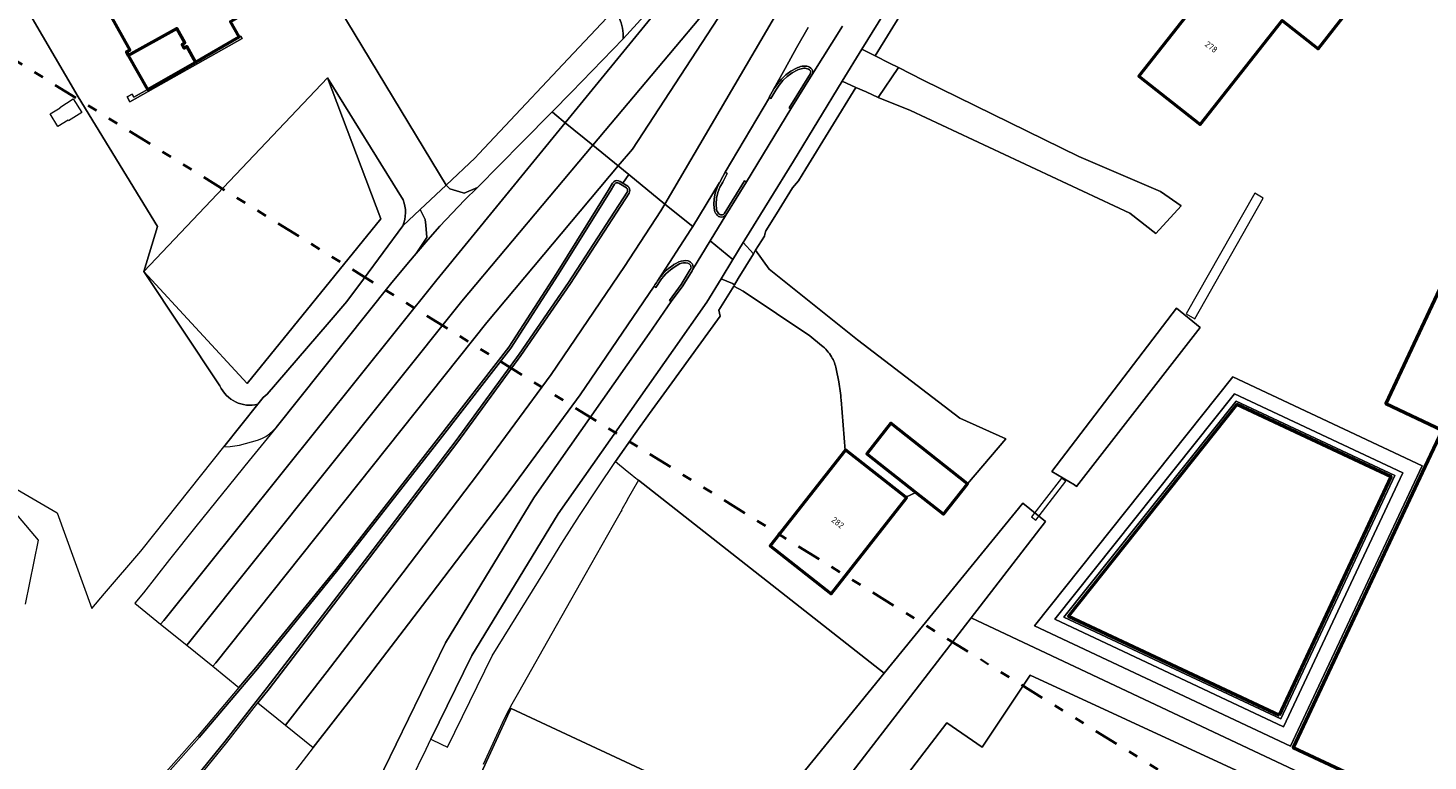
# Model space of a CAD drawing. Header units: metres. Extents: x 113441 to 115918, y 474822 to 477887.
# Tile 9 of 145: x 114650 to 114794, y 475047 to 475122. Entities that reach past the tile are written whole.
import ezdxf
from ezdxf.enums import TextEntityAlignment as Align

# ---------------------------------------------------------------- set-up
doc = ezdxf.new("R2010")
doc.units = ezdxf.units.M
doc.linetypes.add('AL-TEKENBLADGRENS', pattern=[11.5, 2.5, -1.5, 1, -1.5, 1, -1.5, 2.5])
for name, color, linetype, lineweight in [('B-WE-GR-GRAS-GV', 252, 'Continuous', 13), ('B-WE-IE-TERREINAFSCHEIDING_KUNSTMATIG_MUUR-GV', 252, 'Continuous', 18), ('B-WE-KW-KUNSTWERK_DUIKER-GV', 252, 'Continuous', 18), ('B-WE-OG-BEBOUWING-GV', 7, 'Continuous', 50), ('B-WE-OG-BEBOUWING-T18', 7, 'Continuous', 50), ('B-WE-OG-BEBOUWING_BASSIN-GV', 7, 'Continuous', 50), ('B-WE-OG-BEBOUWING_LUIFEL-GV', 7, 'Continuous', 50), ('B-WE-OG-TERREIN_ERF-GV', 252, 'Continuous', 18), ('B-WE-OG-WATER-GV', 252, 'Continuous', 18), ('B-WE-OG-WEG-GV', 252, 'Continuous', 18), ('B-WE-VH-VERHARDING_ASFALT-GV', 252, 'Continuous', 18), ('B-WE-VH-VERHARDING_BETON-GV', 252, 'Continuous', 18), ('B-WE-VH-VERHARDING_BETONSTRAATSTEEN-GV', 252, 'Continuous', 18), ('B-WE-VH-VERHARDING_GESLOTEN-GV', 252, 'Continuous', 18), ('B-WE-VH-VERHARDING_TEGEL-GV', 252, 'Continuous', 18), ('X-XX-AL-TEKENBLADGRENS-G', 252, 'AL-TEKENBLADGRENS', 35)]:
    doc.layers.add(name, color=color, linetype=linetype, lineweight=lineweight)
doc.styles.add('NLCS-ISO-ANNOTATIEF-T18', font='NLCS-ISO.ttf', dxfattribs={"height": 1.8})

msp = doc.modelspace()

# ---------------------------------------------------------------- linework, layer by layer
at = {"layer": 'B-WE-GR-GRAS-GV'}
for points in [[(114654.94, 475115.188), (114635.006, 475149.2)], [(114688.355, 475104.581), (114680.567, 475117.124), (114686.055, 475102.614), (114672.31, 475085.675), (114661.671, 475097.223), (114669.516, 475085.463)], [(114669.516, 475085.463), (114661.671, 475097.223), (114663.095, 475101.829), (114654.94, 475115.188)], [(114673.419, 475083.569), (114673.971, 475084.261), (114674.376, 475084.608), (114680.538, 475091.77), (114682.57, 475094.131), (114684.278, 475096.435), (114688.323, 475101.889)], [(114649.521, 475062.987), (114650.851, 475069.591), (114644.252, 475077.333), (114652.784, 475072.374), (114656.335, 475062.566), (114657.644, 475064.096), (114661.373, 475068.455), (114662.851, 475070.309), (114669.918, 475079.176), (114673.419, 475083.569)]]:
    msp.add_lwpolyline(points, dxfattribs=at)
for points in [[(114686.055, 475102.614), (114680.567, 475117.124), (114661.671, 475097.223), (114672.31, 475085.675)], [(114653.079, 475114.048), (114653.053, 475114.09), (114654.424, 475114.957), (114655.305, 475113.564), (114653.934, 475112.697), (114653.894, 475112.76), (114652.831, 475112.126), (114652.06, 475113.438)]]:
    msp.add_lwpolyline(points, close=True, dxfattribs=at)
for points in [[(114688.323, 475101.889, 0.1947858), (114688.355, 475104.581)], [(114673.419, 475083.569, -0.3696061), (114669.516, 475085.463)], [(114669.516, 475085.463, 0.3696061), (114673.419, 475083.569)]]:
    msp.add_lwpolyline(points, format="xyb", dxfattribs=at)
at = {"layer": 'B-WE-IE-TERREINAFSCHEIDING_KUNSTMATIG_MUUR-GV'}
msp.add_lwpolyline([(114671.5, 475121.332), (114667.004, 475118.728), (114662.051, 475115.93), (114660.655, 475115.148), (114660.479, 475115.462), (114659.973, 475115.178), (114660.262, 475114.663), (114671.79, 475121.185), (114671.657, 475121.42)], close=True, dxfattribs=at)
at = {"layer": 'B-WE-KW-KUNSTWERK_DUIKER-GV'}
for points in [[(114776.843, 475104.756), (114775.973, 475105.25), (114768.92, 475092.847), (114769.79, 475092.353)], [(114756.514, 475075.632), (114756.078, 475075.968), (114753.002, 475071.968), (114753.438, 475071.632)]]:
    msp.add_lwpolyline(points, close=True, dxfattribs=at)
at = {"layer": 'B-WE-OG-BEBOUWING-GV'}
for points in [[(114660.091, 475119.428), (114665.065, 475122.215), (114665.909, 475120.716), (114665.639, 475120.564), (114665.849, 475120.189), (114666.102, 475120.331), (114667.004, 475118.728), (114671.5, 475121.332), (114670.595, 475122.934), (114673.712, 475124.695), (114668.651, 475133.651), (114664.633, 475140.739), (114656.711, 475136.312), (114656.89, 475135.948), (114657.195, 475136.098), (114661.84, 475127.879), (114656.895, 475125.083), (114657.101, 475124.726), (114657.456, 475124.951), (114660.249, 475119.987), (114659.889, 475119.793)], [(114778.23, 475127.699), (114776.74, 475125.808), (114776.19, 475125.103), (114776.836, 475124.599), (114776.233, 475123.826), (114771.872, 475127.242), (114764.042, 475117.304), (114770.365, 475112.322), (114778.801, 475123.028), (114782.493, 475120.119), (114785.098, 475123.426), (114778.797, 475128.415)], [(114847.332, 475100.865), (114806.522, 475120.017), (114789.444, 475083.626), (114795.238, 475080.908), (114793.455, 475077.106), (114779.928, 475048.271), (114814.403, 475032.099), (114816.087, 475035.616)], [(114741.11, 475074.466), (114743.932, 475072.238), (114746.414, 475075.388), (114738.542, 475081.602), (114736.06, 475078.452)], [(114740.067, 475073.995), (114733.872, 475078.875), (114733.815, 475078.803), (114726.101, 475068.99), (114732.38, 475064.044), (114740.151, 475073.929)]]:
    msp.add_lwpolyline(points, close=True, dxfattribs=at)
at = {"layer": 'B-WE-OG-BEBOUWING_BASSIN-GV'}
msp.add_lwpolyline([(114778.507, 475051.589), (114789.992, 475076.08), (114774.136, 475083.518), (114756.804, 475061.771)], close=True, dxfattribs=at)
at = {"layer": 'B-WE-OG-BEBOUWING_LUIFEL-GV'}
msp.add_lwpolyline([(114660.091, 475119.428), (114662.051, 475115.93), (114667.004, 475118.728), (114666.102, 475120.331), (114665.849, 475120.189), (114665.639, 475120.564), (114665.909, 475120.716), (114665.065, 475122.215)], close=True, dxfattribs=at)
at = {"layer": 'B-WE-OG-TERREIN_ERF-GV'}
for points in [[(114651.671, 475175.239), (114653.23, 475172.411), (114659.172, 475161.628), (114692.79, 475106.098), (114695.777, 475108.914), (114696.143, 475109.303), (114698.323, 475111.619), (114705.339, 475119.073), (114709.329, 475123.312), (114709.294, 475124.452), (114709.275, 475125.054), (114705.406, 475131.396), (114702.411, 475136.093), (114697.665, 475143.841), (114699.313, 475146.032)], [(114659.172, 475161.628), (114653.23, 475172.411), (114648.997, 475170.069), (114650.346, 475169.495), (114654.905, 475161.701), (114634.352, 475150.315), (114635.006, 475149.2), (114654.94, 475115.188), (114663.095, 475101.829), (114661.671, 475097.223), (114680.567, 475117.124), (114688.355, 475104.581)], [(114688.323, 475101.889), (114690.11, 475103.573), (114692.79, 475106.098), (114659.172, 475161.628)], [(114743.543, 475130.154), (114736.902, 475119.39), (114738.405, 475118.634), (114739.309, 475118.179), (114741.851, 475116.902), (114757.884, 475109.032), (114766.26, 475105.421), (114768.412, 475103.961), (114765.799, 475101.118), (114763.11, 475103.192), (114740.544, 475113.759), (114737.224, 475115.113), (114735.979, 475115.672), (114734.919, 475116.148), (114729.795, 475107.768), (114729.029, 475106.53), (114728.43, 475105.827), (114726.764, 475103.133), (114725.684, 475101.387), (114725.578, 475101.041), (114725.519, 475100.852), (114724.62, 475099.397), (114726.026, 475097.433), (114735.086, 475090.181), (114745.63, 475082.12), (114750.362, 475079.995), (114746.414, 475075.388), (114743.932, 475072.238), (114741.11, 475074.466), (114740.067, 475073.995), (114740.151, 475073.929), (114732.38, 475064.044), (114726.101, 475068.99), (114733.815, 475078.803), (114733.407, 475083.995)], [(114785.098, 475123.426), (114782.493, 475120.119), (114778.801, 475123.028), (114770.365, 475112.322), (114764.042, 475117.304), (114771.872, 475127.242)], [(114670.595, 475122.934), (114671.5, 475121.332), (114671.657, 475121.42), (114671.79, 475121.185), (114660.262, 475114.663), (114659.973, 475115.178), (114660.479, 475115.462), (114660.655, 475115.148), (114662.051, 475115.93), (114667.004, 475118.728), (114666.102, 475120.331), (114665.849, 475120.189), (114665.639, 475120.564), (114665.909, 475120.716), (114665.065, 475122.215), (114660.091, 475119.428), (114659.889, 475119.793), (114660.249, 475119.987), (114657.456, 475124.951)], [(114814.403, 475032.099), (114779.928, 475048.271), (114793.455, 475077.106), (114795.238, 475080.908), (114789.444, 475083.626), (114806.522, 475120.017)], [(114733.407, 475083.995), (114733.815, 475078.803), (114733.872, 475078.875), (114740.067, 475073.995), (114741.11, 475074.466), (114736.06, 475078.452), (114738.542, 475081.602), (114746.414, 475075.388), (114750.362, 475079.995), (114745.63, 475082.12), (114735.086, 475090.181), (114726.026, 475097.433), (114724.62, 475099.397), (114724.401, 475099.04), (114722.835, 475096.479), (114722.445, 475095.84)], [(114722.445, 475095.84), (114722.369, 475095.716), (114723.336, 475095.18), (114730.21, 475090.61), (114731.396, 475089.613)], [(114731.396, 475089.613), (114730.21, 475090.61), (114723.336, 475095.18), (114722.369, 475095.716), (114720.847, 475093.227), (114720.978, 475092.631), (114715.723, 475085.384), (114713.705, 475082.601), (114712.219, 475080.551), (114710.204, 475077.662)], [(114733.18, 475085.86), (114732.914, 475087.188)], [(114732.914, 475087.188), (114733.18, 475085.86)], [(114710.204, 475077.662), (114710.205, 475077.661), (114711.42, 475076.675), (114711.889, 475076.293), (114712.135, 475076.094), (114712.573, 475075.738), (114737.852, 475055.902), (114752.092, 475073.387), (114754.438, 475071.509), (114746.784, 475061.589), (114783.559, 475044.279)], [(114726.017, 475041.369), (114737.852, 475055.902), (114712.573, 475075.738), (114711.422, 475073.711), (114711.414, 475073.697), (114710.898, 475072.787), (114710.835, 475072.676), (114710.86, 475072.669), (114710.805, 475072.573), (114709.982, 475071.12), (114707.061, 475065.968), (114704.698, 475061.8), (114704.105, 475060.754), (114700.235, 475053.928), (114699.547, 475052.714), (114699.243, 475052.14), (114698.741, 475051.194), (114697.97, 475049.496), (114696.605, 475046.493)], [(114783.559, 475044.279), (114746.784, 475061.589), (114729.574, 475039.284)], [(114735.173, 475038.905), (114744.28, 475050.779), (114747.925, 475048.28), (114752.864, 475055.694), (114782.502, 475042.007)], [(114710.927, 475015.067), (114700.813, 475019.906), (114697.036, 475012.163), (114681.495, 475019.4), (114695.179, 475042.998), (114699.295, 475051.956), (114699.469, 475052.265), (114717.938, 475043.68), (114727.31, 475037.772)]]:
    msp.add_lwpolyline(points, dxfattribs=at)
for points in [[(114739.309, 475118.179), (114737.224, 475115.113), (114740.544, 475113.759), (114763.11, 475103.192), (114765.799, 475101.118), (114768.412, 475103.961), (114766.26, 475105.421), (114757.884, 475109.032), (114741.851, 475116.902)], [(114757.407, 475075.256), (114755.1, 475076.64), (114767.913, 475093.431), (114770.352, 475091.467), (114757.642, 475075.115)], [(114753.312, 475060.758), (114773.719, 475086.365), (114793.184, 475077.234), (114779.657, 475048.398)]]:
    msp.add_lwpolyline(points, close=True, dxfattribs=at)
for points in [[(114688.355, 475104.581, -0.1947858), (114688.323, 475101.889)], [(114732.42, 475088.45, 0.0910024), (114731.396, 475089.613)], [(114731.396, 475089.613, -0.0910024), (114732.42, 475088.45)], [(114732.914, 475087.188, 0.0841301), (114732.42, 475088.45)], [(114732.42, 475088.45, -0.0841301), (114732.914, 475087.188)], [(114733.407, 475083.995, 0.0347939), (114733.18, 475085.86)], [(114733.18, 475085.86, -0.0347939), (114733.407, 475083.995)]]:
    msp.add_lwpolyline(points, format="xyb", dxfattribs=at)
at = {"layer": 'B-WE-OG-WATER-GV'}
for points in [[(114770.352, 475091.467), (114767.913, 475093.431), (114755.1, 475076.64), (114757.407, 475075.256), (114757.642, 475075.115)], [(114726.017, 475041.369), (114729.244, 475038.856), (114729.574, 475039.284), (114746.784, 475061.589), (114754.438, 475071.509), (114752.092, 475073.387), (114737.852, 475055.902)]]:
    msp.add_lwpolyline(points, close=True, dxfattribs=at)
at = {"layer": 'B-WE-OG-WEG-GV'}
for points in [[(114735.557, 475120.067), (114736.902, 475119.39), (114743.543, 475130.154), (114745.739, 475133.741), (114751.749, 475142.74), (114750.519, 475143.6), (114744.458, 475134.524), (114742.265, 475130.939)], [(114692.79, 475106.098), (114693.157, 475105.72), (114694.542, 475105.285), (114694.635, 475105.256), (114696.009, 475105.854), (114700.612, 475110.519), (114703.677, 475113.625), (114705.677, 475115.652), (114711.01, 475121.145), (114711.001, 475121.695), (114710.928, 475122.241), (114710.794, 475122.775), (114710.6, 475123.29), (114710.349, 475123.78), (114709.275, 475125.054), (114709.294, 475124.452), (114709.329, 475123.312), (114705.339, 475119.073), (114698.323, 475111.619), (114696.143, 475109.303), (114695.777, 475108.914)], [(114728.229, 475113.936), (114728.063, 475114.05), (114730.254, 475117.565), (114730.282, 475117.645), (114730.287, 475117.73), (114730.267, 475117.812), (114730.225, 475117.886), (114730.164, 475117.945), (114730.061, 475118.015), (114729.948, 475118.067), (114729.828, 475118.102), (114729.705, 475118.118), (114729.58, 475118.114), (114729.44, 475118.097), (114729.301, 475118.068), (114729.165, 475118.029), (114729.033, 475117.98), (114728.905, 475117.92), (114728.369, 475117.626), (114727.873, 475117.268), (114727.426, 475116.852), (114727.033, 475116.383), (114726.701, 475115.87), (114726.201, 475115.016), (114726.057, 475115.1), (114721.495, 475107.41), (114721.688, 475107.283), (114721.24, 475106.398), (114720.941, 475105.882), (114720.723, 475105.327), (114720.59, 475104.745), (114720.546, 475104.151), (114720.591, 475103.556), (114720.634, 475103.444), (114720.69, 475103.337), (114720.757, 475103.237), (114720.836, 475103.146), (114720.924, 475103.064), (114721.02, 475103.03), (114721.122, 475103.022), (114721.222, 475103.04), (114721.314, 475103.084), (114721.392, 475103.149), (114723.486, 475106.54), (114723.67, 475106.428)], [(114734.919, 475116.148), (114733.539, 475116.767), (114728.517, 475108.554), (114723.506, 475100.449), (114723.342, 475100.183), (114724.401, 475099.04), (114724.62, 475099.397), (114725.519, 475100.852), (114725.578, 475101.041), (114725.684, 475101.387), (114726.764, 475103.133), (114728.43, 475105.827), (114729.029, 475106.53), (114729.795, 475107.768)], [(114689.707, 475099.063), (114690.797, 475100.698), (114690.691, 475101.964), (114690.642, 475102.541), (114690.11, 475103.573), (114688.323, 475101.889), (114684.278, 475096.435), (114682.57, 475094.131), (114680.538, 475091.77), (114674.376, 475084.608), (114673.971, 475084.261), (114673.419, 475083.569), (114669.918, 475079.176), (114670.559, 475079.221), (114671.529, 475079.366), (114673.391, 475079.857), (114673.823, 475080.03), (114674.234, 475080.25), (114674.617, 475080.513), (114674.97, 475080.817), (114675.287, 475081.158), (114687.049, 475095.921), (114688.926, 475098.139)], [(114691.224, 475049.107), (114692.259, 475048.602), (114692.924, 475048.282), (114697.535, 475057.699), (114702.899, 475066.368), (114704.683, 475069.256), (114706.508, 475072.119), (114708.372, 475074.956), (114710.205, 475077.661), (114710.204, 475077.662), (114712.219, 475080.551), (114713.705, 475082.601), (114715.723, 475085.384), (114720.978, 475092.631), (114720.847, 475093.227), (114722.369, 475095.716), (114722.445, 475095.84), (114722.244, 475095.972), (114721.069, 475096.466), (114719.592, 475094.05), (114716.132, 475089.12), (114704.305, 475072.296), (114695.424, 475057.71)]]:
    msp.add_lwpolyline(points, close=True, dxfattribs=at)
msp.add_lwpolyline([(114685.121, 475043.403), (114692.73, 475059.03), (114701.797, 475073.938), (114701.865, 475074.035), (114713.663, 475090.818), (114715.942, 475094.108), (114715.764, 475094.237), (114716.95, 475095.875), (114717.903, 475097.408), (114717.942, 475097.475), (114717.967, 475097.55), (114717.977, 475097.627), (114717.97, 475097.705), (114717.948, 475097.78), (114717.91, 475097.862), (114717.857, 475097.936), (114717.791, 475097.998), (114717.716, 475098.047), (114717.632, 475098.082), (114717.42, 475098.109), (114717.206, 475098.103), (114716.995, 475098.064), (114716.793, 475097.993), (114716.605, 475097.891), (114716.346, 475097.731), (114716.095, 475097.56), (114715.851, 475097.378), (114715.615, 475097.185), (114715.388, 475096.983), (114715.163, 475096.718), (114714.948, 475096.444), (114714.743, 475096.162), (114714.55, 475095.873), (114714.368, 475095.576), (114714.178, 475095.688), (114706.562, 475084.519), (114699.049, 475074.299), (114691.229, 475064.017), (114683.443, 475053.833), (114679.103, 475048.247), (114675.762, 475043.947)], dxfattribs=at)
at = {"layer": 'B-WE-VH-VERHARDING_ASFALT-GV'}
for points in [[(114755.772, 475167.193), (114772.012, 475186.934), (114768.727, 475189.612), (114761.987, 475181.258), (114748.619, 475164.999), (114736.746, 475150.868), (114723.256, 475134.811), (114705.039, 475112.514), (114707.879, 475110.198), (114727.325, 475133.34)], [(114755.772, 475167.193), (114727.325, 475133.34), (114711.951, 475109.801), (114710.493, 475108.065), (114711.587, 475107.173), (114715.293, 475104.149), (114727.243, 475124.541), (114741.398, 475146.618)], [(114723.256, 475134.811), (114717.12, 475127.877), (114711.01, 475121.145), (114705.677, 475115.652), (114703.677, 475113.625), (114703.953, 475113.4), (114705.039, 475112.514)], [(114727.325, 475133.34), (114707.879, 475110.198), (114710.493, 475108.065), (114711.951, 475109.801)], [(114717.12, 475127.877), (114715.5, 475126.916), (114715.128, 475126.817), (114714.748, 475126.754), (114714.364, 475126.727), (114713.979, 475126.735), (114713.597, 475126.78), (114712.624, 475127.441), (114712.005, 475127.931), (114709.275, 475125.054), (114710.349, 475123.78), (114710.6, 475123.29), (114710.794, 475122.775), (114710.928, 475122.241), (114711.001, 475121.695), (114711.01, 475121.145)], [(114739.309, 475118.179), (114738.405, 475118.634), (114736.902, 475119.39), (114735.557, 475120.067), (114733.539, 475116.767), (114734.919, 475116.148), (114735.979, 475115.672), (114737.224, 475115.113)], [(114705.039, 475112.514), (114703.953, 475113.4), (114703.677, 475113.625), (114700.612, 475110.519), (114696.009, 475105.854), (114694.688, 475104.553), (114693.397, 475103.223), (114692.136, 475101.864), (114690.906, 475100.477), (114689.707, 475099.063), (114688.926, 475098.139), (114687.049, 475095.921), (114675.287, 475081.158), (114672.522, 475077.784), (114669.775, 475074.396), (114667.044, 475070.994), (114664.332, 475067.578), (114661.636, 475064.148), (114660.757, 475063.094), (114663.416, 475060.942), (114663.749, 475061.316), (114691.826, 475096.341)], [(114707.879, 475110.198), (114705.039, 475112.514), (114691.826, 475096.341), (114663.749, 475061.316), (114663.416, 475060.942), (114666.093, 475058.775), (114666.427, 475059.149), (114694.403, 475094.161)], [(114710.493, 475108.065), (114707.879, 475110.198), (114694.403, 475094.161), (114666.427, 475059.149), (114666.093, 475058.775), (114668.771, 475056.609), (114669.104, 475056.982), (114696.98, 475091.981)], [(114710.972, 475106.289), (114711.587, 475107.173), (114710.493, 475108.065), (114696.98, 475091.981), (114669.104, 475056.982), (114668.771, 475056.609), (114671.467, 475054.427), (114673.223, 475056.5), (114681.444, 475066.557), (114692.012, 475080.107), (114699.234, 475089.419), (114704.127, 475096.998), (114709.456, 475105.533), (114709.913, 475106.301), (114710.023, 475106.435), (114710.171, 475106.527), (114710.34, 475106.565), (114710.513, 475106.547), (114710.67, 475106.473)], [(114715.293, 475104.149), (114711.587, 475107.173), (114710.972, 475106.289), (114711.463, 475105.988), (114711.576, 475105.87), (114711.65, 475105.724), (114711.679, 475105.563), (114711.66, 475105.4), (114711.596, 475105.25), (114705.572, 475095.963), (114700.471, 475088.563), (114693.992, 475079.709), (114684.902, 475067.761), (114674.565, 475054.283), (114673.429, 475052.839), (114676.265, 475050.544), (114680.552, 475056.061), (114688.327, 475066.23), (114696.126, 475076.485), (114703.583, 475086.629), (114711.139, 475097.711), (114714.871, 475103.454)], [(114696.009, 475105.854), (114694.635, 475105.256), (114694.542, 475105.285), (114693.157, 475105.72), (114692.79, 475106.098), (114690.11, 475103.573), (114690.642, 475102.541), (114690.691, 475101.964), (114690.797, 475100.698), (114689.707, 475099.063), (114690.906, 475100.477), (114692.136, 475101.864), (114693.397, 475103.223), (114694.688, 475104.553)], [(114721.554, 475102.999), (114721.428, 475102.895), (114721.279, 475102.827), (114721.117, 475102.802), (114720.954, 475102.82), (114720.802, 475102.88), (114720.69, 475102.98), (114720.591, 475103.093), (114720.505, 475103.216), (114720.435, 475103.349), (114720.381, 475103.489), (114720.327, 475104.084), (114720.354, 475104.681), (114720.463, 475105.268), (114720.651, 475105.836), (114720.915, 475106.372), (114718.149, 475101.82), (114717.962, 475101.512), (114714.631, 475096.386), (114714.745, 475096.541), (114714.861, 475096.694), (114714.981, 475096.844), (114715.104, 475096.992), (114715.23, 475097.137), (114715.465, 475097.347), (114715.709, 475097.547), (114715.961, 475097.736), (114716.222, 475097.913), (114716.49, 475098.079), (114716.71, 475098.196), (114716.945, 475098.278), (114717.19, 475098.322), (114717.439, 475098.328), (114717.686, 475098.295), (114717.817, 475098.242), (114717.934, 475098.165), (114718.035, 475098.066), (114718.113, 475097.949), (114718.167, 475097.819), (114718.189, 475097.728), (114718.196, 475097.636), (114718.19, 475097.543), (114718.168, 475097.452), (114718.134, 475097.366), (114719.947, 475100.352)], [(114714.178, 475095.688), (114714.264, 475095.831), (114714.352, 475095.972), (114714.442, 475096.111), (114714.536, 475096.249), (114714.631, 475096.386), (114717.962, 475101.512), (114718.149, 475101.82), (114715.293, 475104.149), (114714.871, 475103.454), (114711.139, 475097.711), (114703.583, 475086.629), (114696.126, 475076.485), (114688.327, 475066.23), (114680.552, 475056.061), (114676.265, 475050.544), (114679.103, 475048.247), (114683.443, 475053.833), (114691.229, 475064.017), (114699.049, 475074.299), (114706.562, 475084.519)], [(114721.069, 475096.466), (114722.244, 475095.972), (114722.445, 475095.84), (114722.835, 475096.479), (114724.401, 475099.04), (114723.342, 475100.183), (114722.281, 475098.448)]]:
    msp.add_lwpolyline(points, close=True, dxfattribs=at)
for points in [[(114727.243, 475124.541), (114715.293, 475104.149), (114718.149, 475101.82), (114720.915, 475106.372), (114720.959, 475106.446), (114721.005, 475106.52), (114721.495, 475107.41), (114726.057, 475115.1), (114726.011, 475115.127), (114726.51, 475115.979), (114727.66, 475118.101), (114728.829, 475120.212), (114730.017, 475122.313)], [(114730.017, 475122.313), (114728.829, 475120.212), (114727.66, 475118.101), (114726.51, 475115.979), (114726.856, 475116.515), (114727.265, 475117.003), (114727.732, 475117.438), (114728.249, 475117.811), (114728.808, 475118.117), (114728.95, 475118.184), (114729.098, 475118.239), (114729.249, 475118.282), (114729.403, 475118.314), (114729.559, 475118.333), (114729.716, 475118.338), (114729.872, 475118.318), (114730.024, 475118.274), (114730.166, 475118.208), (114730.297, 475118.12), (114730.402, 475118.018), (114730.473, 475117.89), (114730.506, 475117.747), (114730.498, 475117.601), (114730.449, 475117.463), (114733.544, 475122.434)]]:
    msp.add_lwpolyline(points, dxfattribs=at)
at = {"layer": 'B-WE-VH-VERHARDING_BETON-GV'}
for points in [[(114733.544, 475122.434), (114730.449, 475117.463), (114728.229, 475113.936), (114723.67, 475106.428), (114721.554, 475102.999), (114719.947, 475100.352), (114722.281, 475098.448), (114723.342, 475100.183), (114723.506, 475100.449), (114728.517, 475108.554), (114733.539, 475116.767), (114735.557, 475120.067), (114742.265, 475130.939)], [(114662.691, 475039.481), (114670.234, 475048.777), (114673.429, 475052.839), (114674.565, 475054.283), (114684.902, 475067.761), (114693.992, 475079.709), (114700.471, 475088.563), (114705.572, 475095.963), (114711.596, 475105.25), (114711.66, 475105.4), (114711.679, 475105.563), (114711.65, 475105.724), (114711.576, 475105.87), (114711.463, 475105.988), (114710.972, 475106.289), (114710.67, 475106.473), (114710.513, 475106.547), (114710.34, 475106.565), (114710.171, 475106.527), (114710.023, 475106.435), (114709.913, 475106.301), (114709.456, 475105.533), (114704.127, 475096.998), (114699.234, 475089.419), (114692.012, 475080.107), (114681.444, 475066.557), (114673.223, 475056.5), (114671.467, 475054.427), (114667.213, 475049.402), (114657.466, 475038.434)], [(114657.621, 475038.271), (114667.382, 475049.272), (114671.641, 475054.286), (114673.387, 475056.341), (114681.632, 475066.512), (114692.169, 475079.962), (114699.445, 475089.309), (114704.286, 475096.848), (114709.665, 475105.447), (114710.106, 475106.188), (114710.17, 475106.267), (114710.257, 475106.32), (114710.356, 475106.342), (114710.457, 475106.33), (114710.548, 475106.286), (114711.334, 475105.805), (114711.398, 475105.734), (114711.44, 475105.647), (114711.455, 475105.553), (114711.444, 475105.457), (114711.407, 475105.369), (114705.386, 475096.087), (114700.289, 475088.692), (114693.813, 475079.843), (114684.724, 475067.897), (114674.388, 475054.42), (114673.255, 475052.98), (114670.059, 475048.916), (114662.521, 475039.621)]]:
    msp.add_lwpolyline(points, dxfattribs=at)
for points in [[(114728.229, 475113.936), (114730.449, 475117.463), (114730.498, 475117.601), (114730.506, 475117.747), (114730.473, 475117.89), (114730.402, 475118.018), (114730.297, 475118.12), (114730.166, 475118.208), (114730.024, 475118.274), (114729.872, 475118.318), (114729.716, 475118.338), (114729.559, 475118.333), (114729.403, 475118.314), (114729.249, 475118.282), (114729.098, 475118.239), (114728.95, 475118.184), (114728.808, 475118.117), (114728.249, 475117.811), (114727.732, 475117.438), (114727.265, 475117.003), (114726.856, 475116.515), (114726.51, 475115.979), (114726.011, 475115.127), (114726.057, 475115.1), (114726.201, 475115.016), (114726.701, 475115.87), (114727.033, 475116.383), (114727.426, 475116.852), (114727.873, 475117.268), (114728.369, 475117.626), (114728.905, 475117.92), (114729.033, 475117.98), (114729.165, 475118.029), (114729.301, 475118.068), (114729.44, 475118.097), (114729.58, 475118.114), (114729.705, 475118.118), (114729.828, 475118.102), (114729.948, 475118.067), (114730.061, 475118.015), (114730.164, 475117.945), (114730.225, 475117.886), (114730.267, 475117.812), (114730.287, 475117.73), (114730.282, 475117.645), (114730.254, 475117.565), (114728.063, 475114.05)], [(114721.495, 475107.41), (114721.005, 475106.52), (114720.959, 475106.446), (114720.915, 475106.372), (114720.651, 475105.836), (114720.463, 475105.268), (114720.354, 475104.681), (114720.327, 475104.084), (114720.381, 475103.489), (114720.435, 475103.349), (114720.505, 475103.216), (114720.591, 475103.093), (114720.69, 475102.98), (114720.802, 475102.88), (114720.954, 475102.82), (114721.117, 475102.802), (114721.279, 475102.827), (114721.428, 475102.895), (114721.554, 475102.999), (114723.67, 475106.428), (114723.486, 475106.54), (114721.392, 475103.149), (114721.314, 475103.084), (114721.222, 475103.04), (114721.122, 475103.022), (114721.02, 475103.03), (114720.924, 475103.064), (114720.836, 475103.146), (114720.757, 475103.237), (114720.69, 475103.337), (114720.634, 475103.444), (114720.591, 475103.556), (114720.546, 475104.151), (114720.59, 475104.745), (114720.723, 475105.327), (114720.941, 475105.882), (114721.24, 475106.398), (114721.688, 475107.283)], [(114715.942, 475094.108), (114717.133, 475095.752), (114718.081, 475097.279), (114718.093, 475097.296), (114718.104, 475097.313), (114718.114, 475097.33), (114718.124, 475097.348), (114718.134, 475097.366), (114718.168, 475097.452), (114718.19, 475097.543), (114718.196, 475097.636), (114718.189, 475097.728), (114718.167, 475097.819), (114718.113, 475097.949), (114718.035, 475098.066), (114717.934, 475098.165), (114717.817, 475098.242), (114717.686, 475098.295), (114717.439, 475098.328), (114717.19, 475098.322), (114716.945, 475098.278), (114716.71, 475098.196), (114716.49, 475098.079), (114716.222, 475097.913), (114715.961, 475097.736), (114715.709, 475097.547), (114715.465, 475097.347), (114715.23, 475097.137), (114715.104, 475096.992), (114714.981, 475096.844), (114714.861, 475096.694), (114714.745, 475096.541), (114714.631, 475096.386), (114714.536, 475096.249), (114714.442, 475096.111), (114714.352, 475095.972), (114714.264, 475095.831), (114714.178, 475095.688), (114714.368, 475095.576), (114714.55, 475095.873), (114714.743, 475096.162), (114714.948, 475096.444), (114715.163, 475096.718), (114715.388, 475096.983), (114715.615, 475097.185), (114715.851, 475097.378), (114716.095, 475097.56), (114716.346, 475097.731), (114716.605, 475097.891), (114716.793, 475097.993), (114716.995, 475098.064), (114717.206, 475098.103), (114717.42, 475098.109), (114717.632, 475098.082), (114717.716, 475098.047), (114717.791, 475097.998), (114717.857, 475097.936), (114717.91, 475097.862), (114717.948, 475097.78), (114717.97, 475097.705), (114717.977, 475097.627), (114717.967, 475097.55), (114717.942, 475097.475), (114717.903, 475097.408), (114716.95, 475095.875), (114715.764, 475094.237)]]:
    msp.add_lwpolyline(points, close=True, dxfattribs=at)
at = {"layer": 'B-WE-VH-VERHARDING_BETONSTRAATSTEEN-GV'}
msp.add_lwpolyline([(114662.521, 475039.621), (114670.059, 475048.916), (114673.255, 475052.98), (114674.388, 475054.42), (114684.724, 475067.897), (114693.813, 475079.843), (114700.289, 475088.692), (114705.386, 475096.087), (114711.407, 475105.369), (114711.444, 475105.457), (114711.455, 475105.553), (114711.44, 475105.647), (114711.398, 475105.734), (114711.334, 475105.805), (114710.548, 475106.286), (114710.457, 475106.33), (114710.356, 475106.342), (114710.257, 475106.32), (114710.17, 475106.267), (114710.106, 475106.188), (114709.665, 475105.447), (114704.286, 475096.848), (114699.445, 475089.309), (114692.169, 475079.962), (114681.632, 475066.512), (114673.387, 475056.341), (114671.641, 475054.286), (114667.382, 475049.272), (114657.621, 475038.271)], dxfattribs=at)
at = {"layer": 'B-WE-VH-VERHARDING_GESLOTEN-GV'}
for points in [[(114793.184, 475077.234), (114773.719, 475086.365), (114753.312, 475060.758), (114779.657, 475048.398)], [(114778.936, 475050.393), (114791.189, 475076.512), (114773.875, 475084.635), (114755.39, 475061.44)], [(114778.936, 475050.393), (114755.39, 475061.44), (114773.875, 475084.635), (114791.189, 475076.512)], [(114778.647, 475051.191), (114790.391, 475076.224), (114774.049, 475083.891), (114756.333, 475061.66)], [(114778.647, 475051.191), (114756.333, 475061.66), (114774.049, 475083.891), (114790.391, 475076.224)], [(114778.507, 475051.589), (114756.804, 475061.771), (114774.136, 475083.518), (114789.992, 475076.08)]]:
    msp.add_lwpolyline(points, close=True, dxfattribs=at)
for points in [[(114782.502, 475042.007), (114752.864, 475055.694), (114747.925, 475048.28), (114744.28, 475050.779), (114735.173, 475038.905)], [(114727.31, 475037.772), (114717.938, 475043.68), (114699.469, 475052.265), (114699.295, 475051.956), (114695.179, 475042.998), (114681.495, 475019.4), (114697.036, 475012.163), (114700.813, 475019.906), (114710.927, 475015.067)]]:
    msp.add_lwpolyline(points, dxfattribs=at)
at = {"layer": 'B-WE-VH-VERHARDING_TEGEL-GV'}
msp.add_lwpolyline([(114721.069, 475096.466), (114722.281, 475098.448), (114719.947, 475100.352), (114718.134, 475097.366), (114718.124, 475097.348), (114718.114, 475097.33), (114718.104, 475097.313), (114718.093, 475097.296), (114718.081, 475097.279), (114717.133, 475095.752), (114715.942, 475094.108), (114713.663, 475090.818), (114701.865, 475074.035), (114701.797, 475073.938), (114692.73, 475059.03), (114685.121, 475043.403), (114687.511, 475041.503), (114690.72, 475048.075), (114691.224, 475049.107), (114695.424, 475057.71), (114704.305, 475072.296), (114716.132, 475089.12), (114719.592, 475094.05)], close=True, dxfattribs=at)
at = {"layer": 'X-XX-AL-TEKENBLADGRENS-G'}
msp.add_lwpolyline([(114444.131, 477518.262), (115425.394, 475693.653), (115098.243, 474839.844), (114578.24, 475162.508), (113568.556, 477049.85), (114444.131, 477518.262)], dxfattribs=at)

# ---------------------------------------------------------------- texts
at = {"layer": 'B-WE-OG-BEBOUWING-T18', "style": 'NLCS-ISO-ANNOTATIEF-T18'}
for s, p in [('278', (114771.493, 475120.297)), ('282', (114733.072, 475071.385))]:
    msp.add_text(s, height=0.64, rotation=321.8, dxfattribs=at).set_placement(p, align=Align.MIDDLE)

doc.saveas('drawing.dxf')
